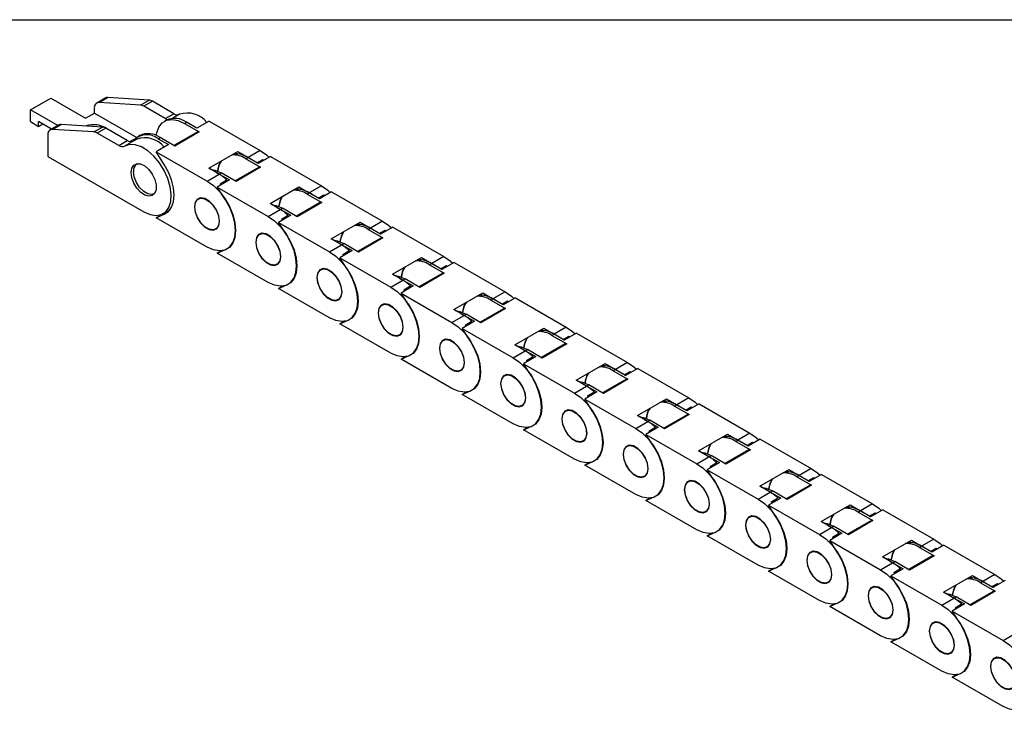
# Model space of a CAD drawing. Header units: millimetres. Extents: x 10 to 410, y 10 to 314.
# Tile 5 of 8: x 229 to 314, y 254 to 314. Entities that reach past the tile are written whole.
import ezdxf

# ---------------------------------------------------------------- set-up
doc = ezdxf.new("R2010")
doc.units = ezdxf.units.MM
doc.header["$LTSCALE"] = 1.5
doc.layers.add('TEXT', color=140, linetype='Continuous', lineweight=25)

msp = doc.modelspace()

# ---------------------------------------------------------------- linework, layer by layer
for p, q in [((229.574, 306.512), (231.342, 307.533)), ((231.342, 307.533), (234.347, 305.798)), ((236.057, 307.531), (235.314, 307.103)), ((235.527, 307.149), (236.269, 307.577)), ((239.1, 306.923), (235.527, 307.149)), ((239.842, 307.352), (236.269, 307.577)), ((239.1, 306.923), (239.842, 307.352)), ((240.13, 307.256), (239.388, 306.828)), ((241.993, 306.181), (240.13, 307.256)), ((231.933, 305.151), (229.574, 306.512)), ((229.574, 305.492), (229.574, 306.512)), ((234.347, 305.798), (235.107, 306.237)), ((235.107, 306.237), (235.107, 306.645)), ((235.107, 306.237), (238.772, 304.121)), ((241.25, 305.752), (239.388, 306.828)), ((241.25, 305.752), (241.993, 306.181)), ((229.574, 305.492), (230.281, 305.083)), ((230.281, 305.083), (230.281, 305.492)), ((231.402, 304.844), (230.281, 305.492)), ((230.281, 305.083), (230.635, 305.288)), ((241.347, 305.615), (241.171, 305.513)), ((242.488, 306.128), (241.874, 305.774)), ((242.921, 305.339), (243.097, 305.441)), ((242.921, 305.339), (244.193, 304.605)), ((243.989, 304.926), (243.097, 305.441)), ((245.05, 305.539), (243.989, 304.926)), ((245.05, 305.539), (249.461, 302.992)), ((232.026, 305.205), (231.284, 304.776)), ((231.496, 304.822), (232.238, 305.251)), ((235.069, 304.596), (231.496, 304.822)), ((235.812, 305.025), (232.238, 305.251)), ((235.069, 304.596), (235.812, 305.025)), ((236.099, 304.93), (235.357, 304.501)), ((237.22, 303.425), (235.357, 304.501)), ((237.962, 303.854), (236.099, 304.93)), ((244.068, 304.617), (241.999, 303.422)), ((244.193, 304.605), (242.072, 303.38)), ((231.077, 304.318), (231.077, 302.481)), ((237.22, 303.425), (237.962, 303.854)), ((238.775, 303.985), (237.715, 303.373)), ((238.19, 303.766), (238.509, 303.95)), ((239.049, 304.288), (238.873, 304.186)), ((240.622, 304.013), (240.799, 304.115)), ((240.622, 304.013), (241.515, 303.498)), ((242.072, 303.38), (240.799, 304.115)), ((241.515, 303.498), (240.454, 302.885)), ((241.166, 301.766), (240.454, 302.885)), ((240.454, 302.885), (244.865, 300.339)), ((245.016, 301.456), (247.526, 302.905)), ((247.526, 302.905), (248.418, 302.39)), ((249.461, 302.992), (248.418, 302.39)), ((231.077, 302.481), (239.385, 297.685)), ((248.224, 302.278), (248.401, 302.38)), ((248.224, 302.278), (249.497, 301.543)), ((249.293, 301.865), (248.401, 302.38)), ((249.179, 301.931), (249.684, 302.222)), ((249.248, 301.891), (249.684, 302.222)), ((250.353, 302.477), (249.293, 301.865)), ((249.684, 302.222), (249.771, 302.141)), ((250.353, 302.477), (254.765, 299.931)), ((238.83, 301.852), (238.812, 301.842)), ((245.908, 300.941), (245.016, 301.456)), ((245.63, 301.101), (245.926, 300.951)), ((245.926, 300.951), (246.103, 301.053)), ((247.375, 300.318), (246.103, 301.053)), ((249.372, 301.555), (247.302, 300.361)), ((249.497, 301.543), (247.375, 300.318)), ((244.865, 300.339), (245.908, 300.941)), ((246.818, 300.436), (245.757, 299.824)), ((245.926, 300.951), (246.818, 300.436)), ((246.007, 300.1), (246.59, 300.436)), ((246.59, 300.436), (246.07, 300.041)), ((246.469, 298.705), (245.757, 299.824)), ((245.757, 299.824), (250.168, 297.277)), ((246.07, 300.041), (246.007, 300.1)), ((250.319, 298.394), (252.83, 299.844)), ((252.83, 299.844), (253.722, 299.329)), ((253.527, 299.216), (253.704, 299.318)), ((254.596, 298.803), (253.704, 299.318)), ((254.765, 299.931), (253.722, 299.329)), ((255.657, 299.416), (254.596, 298.803)), ((255.657, 299.416), (260.068, 296.869)), ((240.312, 299.243), (240.33, 299.254)), ((244.284, 298.877), (244.115, 298.78)), ((254.675, 298.494), (252.605, 297.299)), ((254.8, 298.482), (252.679, 297.257)), ((253.527, 299.216), (254.8, 298.482)), ((254.482, 298.869), (254.987, 299.161)), ((254.551, 298.829), (254.987, 299.161)), ((254.987, 299.161), (255.074, 299.08)), ((241.072, 297.518), (241.663, 297.859)), ((241.166, 297.467), (241.423, 297.616)), ((241.572, 297.806), (241.647, 297.837)), ((250.168, 297.277), (251.211, 297.879)), ((251.211, 297.879), (250.319, 298.394)), ((250.934, 298.04), (251.229, 297.89)), ((251.229, 297.89), (251.406, 297.992)), ((251.229, 297.89), (252.121, 297.375)), ((252.679, 297.257), (251.406, 297.992)), ((240.454, 297.17), (241.166, 297.467)), ((240.454, 297.17), (240.953, 297.458)), ((244.865, 294.623), (240.454, 297.17)), ((252.121, 297.375), (251.06, 296.762)), ((251.772, 295.643), (251.06, 296.762)), ((251.06, 296.762), (255.472, 294.216)), ((251.31, 297.038), (251.894, 297.375)), ((251.374, 296.979), (251.31, 297.038)), ((251.894, 297.375), (251.374, 296.979)), ((255.623, 295.333), (258.133, 296.782)), ((258.133, 296.782), (259.025, 296.267)), ((260.068, 296.869), (259.025, 296.267)), ((245.615, 296.182), (245.784, 296.279)), ((258.83, 296.155), (259.007, 296.257)), ((258.83, 296.155), (260.103, 295.42)), ((259.899, 295.742), (259.007, 296.257)), ((259.785, 295.808), (260.29, 296.099)), ((259.855, 295.768), (260.29, 296.099)), ((260.96, 296.354), (259.899, 295.742)), ((260.29, 296.099), (260.378, 296.018)), ((260.96, 296.354), (265.371, 293.808)), ((249.587, 295.816), (249.418, 295.719)), ((256.515, 294.818), (255.623, 295.333)), ((259.978, 295.432), (257.909, 294.238)), ((260.103, 295.42), (257.982, 294.195)), ((245.757, 294.108), (246.469, 294.405)), ((245.757, 294.108), (246.071, 294.289)), ((255.472, 294.216), (256.515, 294.818)), ((256.237, 294.978), (256.532, 294.828)), ((257.424, 294.313), (256.364, 293.701)), ((256.532, 294.828), (256.709, 294.93)), ((256.532, 294.828), (257.424, 294.313)), ((256.614, 293.977), (257.197, 294.313)), ((257.197, 294.313), (256.677, 293.918)), ((257.982, 294.195), (256.709, 294.93)), ((250.168, 291.562), (245.757, 294.108)), ((257.076, 292.582), (256.364, 293.701)), ((256.364, 293.701), (260.775, 291.154)), ((256.677, 293.918), (256.614, 293.977)), ((260.926, 292.271), (263.436, 293.721)), ((263.436, 293.721), (264.328, 293.206)), ((265.371, 293.808), (264.328, 293.206)), ((250.918, 293.12), (251.087, 293.218)), ((254.891, 292.754), (254.722, 292.657)), ((264.134, 293.093), (264.311, 293.195)), ((264.134, 293.093), (265.407, 292.359)), ((265.203, 292.68), (264.311, 293.195)), ((265.089, 292.746), (265.594, 293.038)), ((265.158, 292.706), (265.594, 293.038)), ((266.263, 293.293), (265.203, 292.68)), ((265.594, 293.038), (265.681, 292.956)), ((266.263, 293.293), (270.674, 290.746)), ((260.775, 291.154), (261.818, 291.756)), ((261.818, 291.756), (260.926, 292.271)), ((261.54, 291.917), (261.836, 291.767)), ((261.836, 291.767), (262.012, 291.869)), ((261.836, 291.767), (262.728, 291.252)), ((263.285, 291.134), (262.012, 291.869)), ((265.282, 292.371), (263.212, 291.176)), ((265.407, 292.359), (263.285, 291.134)), ((251.06, 291.047), (251.772, 291.344)), ((251.06, 291.047), (251.374, 291.228)), ((255.472, 288.5), (251.06, 291.047)), ((262.728, 291.252), (261.667, 290.639)), ((261.917, 290.915), (262.5, 291.252)), ((261.98, 290.856), (261.917, 290.915)), ((262.5, 291.252), (261.98, 290.856)), ((256.222, 290.059), (256.39, 290.156)), ((262.379, 289.52), (261.667, 290.639)), ((261.667, 290.639), (266.078, 288.093)), ((266.229, 289.21), (268.739, 290.659)), ((268.739, 290.659), (269.632, 290.144)), ((269.437, 290.032), (269.614, 290.134)), ((269.437, 290.032), (270.71, 289.297)), ((270.506, 289.619), (269.614, 290.134)), ((270.674, 290.746), (269.632, 290.144)), ((270.392, 289.685), (270.897, 289.976)), ((270.461, 289.645), (270.897, 289.976)), ((271.567, 290.231), (270.506, 289.619)), ((270.897, 289.976), (270.984, 289.895)), ((271.567, 290.231), (275.978, 287.685)), ((260.194, 289.693), (260.025, 289.595)), ((267.121, 288.695), (266.229, 289.21)), ((270.585, 289.309), (268.515, 288.115)), ((270.71, 289.297), (268.589, 288.072)), ((256.364, 287.985), (257.076, 288.282)), ((266.078, 288.093), (267.121, 288.695)), ((266.844, 288.855), (267.139, 288.705)), ((267.139, 288.705), (267.316, 288.807)), ((267.139, 288.705), (268.031, 288.19)), ((268.589, 288.072), (267.316, 288.807)), ((256.364, 287.985), (256.677, 288.166)), ((260.775, 285.439), (256.364, 287.985)), ((268.031, 288.19), (266.97, 287.578)), ((267.682, 286.459), (266.97, 287.578)), ((266.97, 287.578), (271.382, 285.031)), ((267.22, 287.854), (267.803, 288.19)), ((267.284, 287.795), (267.22, 287.854)), ((267.803, 288.19), (267.284, 287.795)), ((271.532, 286.148), (274.043, 287.597)), ((274.043, 287.597), (274.935, 287.082)), ((275.978, 287.685), (274.935, 287.082)), ((261.525, 286.997), (261.694, 287.095)), ((265.497, 286.631), (265.328, 286.534)), ((274.74, 286.97), (274.917, 287.072)), ((274.74, 286.97), (276.013, 286.235)), ((275.809, 286.557), (274.917, 287.072)), ((275.695, 286.623), (276.2, 286.915)), ((275.764, 286.583), (276.2, 286.915)), ((276.87, 287.17), (275.809, 286.557)), ((276.2, 286.915), (276.288, 286.833)), ((276.87, 287.17), (281.281, 284.623)), ((272.425, 285.633), (271.532, 286.148)), ((272.147, 285.794), (272.442, 285.644)), ((272.442, 285.644), (272.619, 285.746)), ((273.892, 285.011), (272.619, 285.746)), ((275.888, 286.248), (273.819, 285.053)), ((276.013, 286.235), (273.892, 285.011)), ((261.667, 284.924), (262.379, 285.221)), ((261.667, 284.924), (261.981, 285.105)), ((266.078, 282.377), (261.667, 284.924)), ((271.382, 285.031), (272.425, 285.633)), ((273.334, 285.129), (272.274, 284.516)), ((272.442, 285.644), (273.334, 285.129)), ((272.523, 284.792), (273.107, 285.129)), ((273.107, 285.129), (272.587, 284.733)), ((266.828, 283.936), (266.997, 284.033)), ((272.986, 283.397), (272.274, 284.516)), ((272.274, 284.516), (276.685, 281.97)), ((272.587, 284.733), (272.523, 284.792)), ((276.836, 283.087), (279.346, 284.536)), ((279.346, 284.536), (280.238, 284.021)), ((280.044, 283.909), (280.22, 284.011)), ((281.113, 283.496), (280.22, 284.011)), ((281.281, 284.623), (280.238, 284.021)), ((282.173, 284.108), (281.113, 283.496)), ((282.173, 284.108), (286.584, 281.562)), ((270.8, 283.57), (270.632, 283.472)), ((281.191, 283.186), (279.122, 281.992)), ((281.316, 283.174), (279.195, 281.949)), ((280.044, 283.909), (281.316, 283.174)), ((280.999, 283.562), (281.504, 283.853)), ((281.068, 283.522), (281.504, 283.853)), ((281.504, 283.853), (281.591, 283.772)), ((276.685, 281.97), (277.728, 282.572)), ((277.728, 282.572), (276.836, 283.087)), ((277.45, 282.732), (277.746, 282.582)), ((277.746, 282.582), (277.922, 282.684)), ((277.746, 282.582), (278.638, 282.067)), ((279.195, 281.949), (277.922, 282.684)), ((266.97, 281.862), (267.682, 282.159)), ((266.97, 281.862), (267.284, 282.043)), ((271.382, 279.315), (266.97, 281.862)), ((278.638, 282.067), (277.577, 281.455)), ((278.289, 280.335), (277.577, 281.455)), ((277.577, 281.455), (281.988, 278.908)), ((277.827, 281.73), (278.41, 282.067)), ((277.89, 281.672), (277.827, 281.73)), ((278.41, 282.067), (277.89, 281.672)), ((282.139, 280.025), (284.649, 281.474)), ((284.649, 281.474), (285.541, 280.959)), ((286.584, 281.562), (285.541, 280.959)), ((272.132, 280.874), (272.3, 280.972)), ((285.347, 280.847), (285.524, 280.949)), ((285.347, 280.847), (286.62, 280.112)), ((286.416, 280.434), (285.524, 280.949)), ((286.302, 280.5), (286.807, 280.792)), ((286.371, 280.46), (286.807, 280.792)), ((287.476, 281.047), (286.416, 280.434)), ((286.807, 280.792), (286.894, 280.71)), ((287.476, 281.047), (291.888, 278.5)), ((276.104, 280.508), (275.935, 280.411)), ((283.031, 279.51), (282.139, 280.025)), ((286.495, 280.125), (284.425, 278.93)), ((286.62, 280.112), (284.498, 278.888)), ((272.274, 278.8), (272.986, 279.098)), ((272.274, 278.8), (272.587, 278.982)), ((281.988, 278.908), (283.031, 279.51)), ((282.754, 279.671), (283.049, 279.52)), ((283.941, 279.005), (282.88, 278.393)), ((283.049, 279.52), (283.226, 279.623)), ((283.049, 279.52), (283.941, 279.005)), ((283.13, 278.669), (283.713, 279.006)), ((283.713, 279.006), (283.193, 278.61)), ((284.498, 278.888), (283.226, 279.623)), ((276.685, 276.254), (272.274, 278.8)), ((283.592, 277.274), (282.88, 278.393)), ((282.88, 278.393), (287.291, 275.847)), ((283.193, 278.61), (283.13, 278.669)), ((287.442, 276.964), (289.953, 278.413)), ((289.953, 278.413), (290.845, 277.898)), ((291.888, 278.5), (290.845, 277.898)), ((277.435, 277.813), (277.604, 277.91)), ((281.407, 277.447), (281.238, 277.349)), ((290.65, 277.786), (290.827, 277.888)), ((290.65, 277.786), (291.923, 277.051)), ((291.719, 277.373), (290.827, 277.888)), ((291.605, 277.438), (292.11, 277.73)), ((291.674, 277.399), (292.11, 277.73)), ((292.78, 277.985), (291.719, 277.373)), ((292.11, 277.73), (292.197, 277.649)), ((292.78, 277.985), (297.191, 275.438)), ((287.291, 275.847), (288.334, 276.449)), ((288.334, 276.449), (287.442, 276.964)), ((288.057, 276.609), (288.352, 276.459)), ((288.352, 276.459), (288.529, 276.561)), ((288.352, 276.459), (289.244, 275.944)), ((289.802, 275.826), (288.529, 276.561)), ((291.798, 277.063), (289.729, 275.869)), ((291.923, 277.051), (289.802, 275.826)), ((277.577, 275.739), (278.289, 276.036)), ((277.577, 275.739), (277.891, 275.92)), ((281.988, 273.192), (277.577, 275.739)), ((289.244, 275.944), (288.184, 275.332)), ((288.433, 275.607), (289.017, 275.944)), ((288.497, 275.549), (288.433, 275.607)), ((289.017, 275.944), (288.497, 275.549)), ((297.191, 275.438), (296.148, 274.836)), ((282.738, 274.751), (282.907, 274.849)), ((288.895, 274.212), (288.184, 275.332)), ((288.184, 275.332), (292.595, 272.785)), ((292.746, 273.902), (295.256, 275.351)), ((295.256, 275.351), (296.148, 274.836)), ((295.954, 274.724), (296.13, 274.826)), ((295.954, 274.724), (297.226, 273.989)), ((297.022, 274.311), (296.13, 274.826)), ((296.908, 274.377), (297.414, 274.669)), ((296.978, 274.337), (297.414, 274.669)), ((298.083, 274.923), (297.022, 274.311)), ((297.414, 274.669), (297.501, 274.587)), ((298.083, 274.923), (302.494, 272.377)), ((286.71, 274.385), (286.542, 274.288)), ((293.638, 273.387), (292.746, 273.902)), ((297.101, 274.002), (295.032, 272.807)), ((297.226, 273.989), (295.105, 272.765)), ((282.88, 272.677), (283.592, 272.975)), ((292.595, 272.785), (293.638, 273.387)), ((293.36, 273.547), (293.655, 273.397)), ((294.548, 272.882), (293.487, 272.27)), ((293.655, 273.397), (293.832, 273.499)), ((293.655, 273.397), (294.548, 272.882)), ((293.737, 272.546), (294.32, 272.883)), ((294.32, 272.883), (293.8, 272.487)), ((295.105, 272.765), (293.832, 273.499)), ((282.88, 272.677), (283.194, 272.858)), ((287.291, 270.131), (282.88, 272.677)), ((294.199, 271.151), (293.487, 272.27)), ((293.487, 272.27), (297.898, 269.724)), ((293.8, 272.487), (293.737, 272.546)), ((298.049, 270.841), (300.559, 272.29)), ((300.559, 272.29), (301.451, 271.775)), ((302.494, 272.377), (301.451, 271.775)), ((288.041, 271.69), (288.21, 271.787)), ((292.014, 271.324), (291.845, 271.226)), ((301.257, 271.663), (301.434, 271.765)), ((301.257, 271.663), (302.53, 270.928)), ((302.326, 271.25), (301.434, 271.765)), ((302.212, 271.315), (302.717, 271.607)), ((302.281, 271.275), (302.717, 271.607)), ((303.386, 271.862), (302.326, 271.25)), ((302.717, 271.607), (302.804, 271.526)), ((303.386, 271.862), (307.798, 269.315)), ((297.898, 269.724), (298.941, 270.326)), ((298.941, 270.326), (298.049, 270.841)), ((298.664, 270.486), (298.959, 270.336)), ((298.959, 270.336), (299.136, 270.438)), ((298.959, 270.336), (299.851, 269.821)), ((300.408, 269.703), (299.136, 270.438)), ((302.405, 270.94), (300.335, 269.745)), ((302.53, 270.928), (300.408, 269.703)), ((288.184, 269.616), (288.895, 269.913)), ((288.184, 269.616), (288.497, 269.797)), ((292.595, 267.069), (288.184, 269.616)), ((299.851, 269.821), (298.79, 269.209)), ((299.04, 269.484), (299.623, 269.821)), ((299.103, 269.426), (299.04, 269.484)), ((299.623, 269.821), (299.103, 269.426)), ((293.345, 268.628), (293.513, 268.726)), ((299.502, 268.089), (298.79, 269.209)), ((298.79, 269.209), (303.201, 266.662)), ((303.352, 267.779), (305.863, 269.228)), ((305.863, 269.228), (306.755, 268.713)), ((306.56, 268.601), (306.737, 268.703)), ((307.629, 268.188), (306.737, 268.703)), ((307.798, 269.315), (306.755, 268.713)), ((308.69, 268.8), (307.629, 268.188)), ((308.69, 268.8), (313.101, 266.254)), ((297.317, 268.262), (297.148, 268.165)), ((304.244, 267.264), (303.352, 267.779)), ((307.708, 267.879), (305.638, 266.684)), ((307.833, 267.866), (305.712, 266.642)), ((306.56, 268.601), (307.833, 267.866)), ((307.515, 268.254), (308.02, 268.545)), ((307.584, 268.214), (308.02, 268.545)), ((308.02, 268.545), (308.107, 268.464)), ((303.201, 266.662), (304.244, 267.264)), ((303.967, 267.424), (304.262, 267.274)), ((304.262, 267.274), (304.439, 267.376)), ((304.262, 267.274), (305.154, 266.759)), ((305.712, 266.642), (304.439, 267.376)), ((293.487, 266.554), (294.199, 266.852)), ((293.487, 266.554), (293.8, 266.735)), ((297.898, 264.008), (293.487, 266.554)), ((305.154, 266.759), (304.093, 266.147)), ((304.805, 265.028), (304.093, 266.147)), ((304.093, 266.147), (308.505, 263.601)), ((304.343, 266.423), (304.927, 266.76)), ((304.407, 266.364), (304.343, 266.423)), ((304.927, 266.76), (304.407, 266.364)), ((308.656, 264.718), (311.166, 266.167)), ((311.166, 266.167), (312.058, 265.652)), ((313.101, 266.254), (312.058, 265.652)), ((298.648, 265.567), (298.817, 265.664)), ((311.863, 265.539), (312.04, 265.642)), ((311.863, 265.539), (313.136, 264.805)), ((312.932, 265.127), (312.04, 265.642)), ((312.818, 265.192), (313.323, 265.484)), ((312.888, 265.152), (313.323, 265.484)), ((313.993, 265.739), (312.932, 265.127)), ((313.323, 265.484), (313.411, 265.403)), ((302.62, 265.201), (302.451, 265.103)), ((309.548, 264.203), (308.656, 264.718)), ((309.27, 264.363), (309.565, 264.213)), ((313.011, 264.817), (310.942, 263.622)), ((313.136, 264.805), (311.015, 263.58)), ((298.79, 263.493), (299.502, 263.79)), ((298.79, 263.493), (299.104, 263.674)), ((308.505, 263.601), (309.548, 264.203)), ((310.457, 263.698), (309.397, 263.086)), ((309.565, 264.213), (309.742, 264.315)), ((309.565, 264.213), (310.457, 263.698)), ((309.647, 263.361), (310.23, 263.698)), ((310.23, 263.698), (309.71, 263.303)), ((311.015, 263.58), (309.742, 264.315)), ((303.201, 260.946), (298.79, 263.493)), ((310.109, 261.966), (309.397, 263.086)), ((309.397, 263.086), (313.808, 260.539)), ((309.71, 263.303), (309.647, 263.361)), ((303.951, 262.505), (304.12, 262.603)), ((307.924, 262.139), (307.755, 262.042)), ((313.808, 260.539), (314.851, 261.141)), ((304.093, 260.431), (304.805, 260.729)), ((304.093, 260.431), (304.407, 260.612)), ((308.505, 257.885), (304.093, 260.431)), ((309.255, 259.444), (309.423, 259.541)), ((313.227, 259.078), (313.058, 258.98)), ((309.397, 257.37), (310.109, 257.667)), ((309.397, 257.37), (309.71, 257.551)), ((313.808, 254.823), (309.397, 257.37))]:
    msp.add_line(p, q)
at = {"flags": 128}
for points in [[(240.468, 304.28), (240.508, 304.51), (240.691, 305.009), (240.986, 305.38), (241.377, 305.607), (241.847, 305.676), (242.37, 305.586), (242.921, 305.339)], [(239.385, 297.685), (239.93, 297.443), (240.446, 297.359), (240.906, 297.439), (241.286, 297.677), (241.565, 298.061), (241.729, 298.571), (241.769, 299.18), (241.684, 299.855), (241.476, 300.561), (241.158, 301.261), (240.747, 301.918), (240.263, 302.496), (239.733, 302.966), (239.185, 303.302), (238.647, 303.487), (238.148, 303.511), (237.715, 303.373)], [(249.461, 302.992), (250.012, 302.603), (250.231, 302.406)], [(238.289, 301.073), (238.348, 301.45), (238.52, 301.717), (238.786, 301.846), (239.116, 301.823), (239.476, 301.65), (239.825, 301.345), (240.127, 300.943), (240.349, 300.486), (240.466, 300.025), (240.466, 299.608), (240.349, 299.282), (240.127, 299.081), (239.825, 299.027), (239.476, 299.127), (239.116, 299.369), (238.786, 299.727), (238.52, 300.162), (238.348, 300.628), (238.289, 301.073)], [(240.331, 299.255), (240.092, 299.176), (239.746, 299.23), (239.378, 299.443), (239.031, 299.788), (238.749, 300.224), (238.565, 300.699), (238.501, 301.155)], [(241.166, 297.467), (241.526, 297.704), (241.796, 298.071), (241.962, 298.552), (242.019, 299.124), (241.962, 299.762), (241.796, 300.435), (241.526, 301.114), (241.166, 301.766)], [(245.141, 301.384), (245.552, 301.3), (246.103, 301.053)], [(244.865, 300.339), (245.416, 299.949), (245.939, 299.436), (246.408, 298.825), (246.8, 298.146), (247.095, 297.434), (247.278, 296.724), (247.34, 296.052), (247.278, 295.452), (247.095, 294.954), (246.8, 294.582), (246.408, 294.356), (245.939, 294.286), (245.416, 294.377), (244.865, 294.623)], [(254.765, 299.931), (255.315, 299.541), (255.534, 299.345)], [(245.952, 296.853), (245.887, 297.321), (245.698, 297.807), (245.409, 298.254), (245.054, 298.608), (244.676, 298.826), (244.321, 298.882), (244.032, 298.769), (243.843, 298.5), (243.778, 298.109), (243.843, 297.641), (244.032, 297.155), (244.321, 296.708), (244.676, 296.354), (245.054, 296.136), (245.409, 296.08), (245.698, 296.193), (245.887, 296.462), (245.952, 296.853)], [(243.804, 298.093), (243.868, 298.475), (244.053, 298.737), (244.335, 298.848), (244.681, 298.794), (245.049, 298.581), (245.395, 298.236), (245.678, 297.799), (245.862, 297.325), (245.926, 296.869), (245.862, 296.487), (245.678, 296.225), (245.395, 296.114), (245.049, 296.168), (244.681, 296.381), (244.335, 296.726), (244.053, 297.163), (243.868, 297.637), (243.804, 298.093)], [(246.469, 294.405), (246.829, 294.642), (247.099, 295.009), (247.266, 295.49), (247.322, 296.062), (247.266, 296.7), (247.099, 297.374), (246.829, 298.052), (246.469, 298.705)], [(250.444, 298.322), (250.855, 298.238), (251.406, 297.992)], [(250.168, 297.277), (250.719, 296.888), (251.242, 296.374), (251.711, 295.763), (252.103, 295.084), (252.398, 294.372), (252.581, 293.663), (252.643, 292.991), (252.581, 292.391), (252.398, 291.892), (252.103, 291.521), (251.711, 291.294), (251.242, 291.225), (250.719, 291.315), (250.168, 291.562)], [(260.068, 296.869), (260.619, 296.48), (260.837, 296.283)], [(251.256, 293.792), (251.19, 294.259), (251.001, 294.746), (250.712, 295.193), (250.357, 295.547), (249.98, 295.765), (249.625, 295.821), (249.336, 295.707), (249.147, 295.439), (249.081, 295.047), (249.147, 294.58), (249.336, 294.093), (249.625, 293.646), (249.98, 293.292), (250.357, 293.074), (250.712, 293.018), (251.001, 293.132), (251.19, 293.4), (251.256, 293.792)], [(249.108, 295.032), (249.172, 295.414), (249.356, 295.676), (249.638, 295.786), (249.984, 295.732), (250.353, 295.519), (250.699, 295.174), (250.981, 294.738), (251.165, 294.263), (251.229, 293.807), (251.165, 293.425), (250.981, 293.163), (250.699, 293.053), (250.353, 293.107), (249.984, 293.32), (249.638, 293.665), (249.356, 294.101), (249.172, 294.576), (249.108, 295.032)], [(251.772, 291.344), (252.132, 291.58), (252.402, 291.948), (252.569, 292.429), (252.626, 293.001), (252.569, 293.639), (252.402, 294.312), (252.132, 294.991), (251.772, 295.643)], [(255.748, 295.261), (256.158, 295.176), (256.709, 294.93)], [(255.472, 294.216), (256.022, 293.826), (256.545, 293.313), (257.015, 292.702), (257.407, 292.023), (257.701, 291.311), (257.885, 290.601), (257.947, 289.929), (257.885, 289.329), (257.701, 288.831), (257.407, 288.459), (257.015, 288.233), (256.545, 288.163), (256.022, 288.254), (255.472, 288.5)], [(265.371, 293.808), (265.922, 293.418), (266.141, 293.222)], [(256.559, 290.73), (256.493, 291.198), (256.305, 291.684), (256.015, 292.131), (255.66, 292.485), (255.283, 292.703), (254.928, 292.759), (254.639, 292.646), (254.45, 292.377), (254.385, 291.986), (254.45, 291.518), (254.639, 291.032), (254.928, 290.585), (255.283, 290.231), (255.66, 290.013), (256.015, 289.957), (256.305, 290.07), (256.493, 290.339), (256.559, 290.73)], [(254.411, 291.97), (254.475, 292.352), (254.659, 292.614), (254.941, 292.725), (255.288, 292.67), (255.656, 292.458), (256.002, 292.113), (256.284, 291.676), (256.468, 291.201), (256.532, 290.746), (256.468, 290.364), (256.284, 290.102), (256.002, 289.991), (255.656, 290.045), (255.288, 290.258), (254.941, 290.603), (254.659, 291.04), (254.475, 291.514), (254.411, 291.97)], [(257.076, 288.282), (257.436, 288.519), (257.705, 288.886), (257.872, 289.367), (257.929, 289.939), (257.872, 290.577), (257.705, 291.251), (257.436, 291.929), (257.076, 292.582)], [(261.051, 292.199), (261.462, 292.115), (262.012, 291.869)], [(260.775, 291.154), (261.326, 290.765), (261.849, 290.251), (262.318, 289.64), (262.71, 288.961), (263.005, 288.249), (263.188, 287.539), (263.25, 286.868), (263.188, 286.268), (263.005, 285.769), (262.71, 285.398), (262.318, 285.171), (261.849, 285.102), (261.326, 285.192), (260.775, 285.439)], [(270.674, 290.746), (271.225, 290.357), (271.444, 290.16)], [(261.862, 287.669), (261.797, 288.136), (261.608, 288.623), (261.319, 289.07), (260.964, 289.424), (260.586, 289.642), (260.231, 289.697), (259.942, 289.584), (259.753, 289.316), (259.688, 288.924), (259.753, 288.457), (259.942, 287.97), (260.231, 287.523), (260.586, 287.169), (260.964, 286.951), (261.319, 286.895), (261.608, 287.009), (261.797, 287.277), (261.862, 287.669)], [(259.714, 288.909), (259.778, 289.291), (259.962, 289.553), (260.245, 289.663), (260.591, 289.609), (260.959, 289.396), (261.305, 289.051), (261.588, 288.615), (261.772, 288.14), (261.836, 287.684), (261.772, 287.302), (261.588, 287.04), (261.305, 286.93), (260.959, 286.984), (260.591, 287.197), (260.245, 287.542), (259.962, 287.978), (259.778, 288.453), (259.714, 288.909)], [(262.379, 285.221), (262.739, 285.457), (263.009, 285.825), (263.176, 286.305), (263.232, 286.878), (263.176, 287.516), (263.009, 288.189), (262.739, 288.868), (262.379, 289.52)], [(266.354, 289.138), (266.765, 289.053), (267.316, 288.807)], [(266.078, 288.093), (266.629, 287.703), (267.152, 287.19), (267.621, 286.578), (268.013, 285.9), (268.308, 285.188), (268.491, 284.478), (268.553, 283.806), (268.491, 283.206), (268.308, 282.708), (268.013, 282.336), (267.621, 282.11), (267.152, 282.04), (266.629, 282.131), (266.078, 282.377)], [(275.978, 287.685), (276.528, 287.295), (276.747, 287.099)], [(267.165, 284.607), (267.1, 285.074), (266.911, 285.561), (266.622, 286.008), (266.267, 286.362), (265.89, 286.58), (265.535, 286.636), (265.245, 286.523), (265.057, 286.254), (264.991, 285.862), (265.057, 285.395), (265.245, 284.909), (265.535, 284.461), (265.89, 284.108), (266.267, 283.89), (266.622, 283.834), (266.911, 283.947), (267.1, 284.216), (267.165, 284.607)], [(265.018, 285.847), (265.082, 286.229), (265.266, 286.491), (265.548, 286.602), (265.894, 286.547), (266.262, 286.335), (266.609, 285.989), (266.891, 285.553), (267.075, 285.078), (267.139, 284.623), (267.075, 284.241), (266.891, 283.979), (266.609, 283.868), (266.262, 283.922), (265.894, 284.135), (265.548, 284.48), (265.266, 284.917), (265.082, 285.391), (265.018, 285.847)], [(267.682, 282.159), (268.042, 282.396), (268.312, 282.763), (268.479, 283.244), (268.535, 283.816), (268.479, 284.454), (268.312, 285.128), (268.042, 285.806), (267.682, 286.459)], [(271.657, 286.076), (272.068, 285.992), (272.619, 285.746)], [(271.382, 285.031), (271.932, 284.642), (272.455, 284.128), (272.925, 283.517), (273.317, 282.838), (273.611, 282.126), (273.794, 281.416), (273.856, 280.745), (273.794, 280.145), (273.611, 279.646), (273.317, 279.274), (272.925, 279.048), (272.455, 278.979), (271.932, 279.069), (271.382, 279.315)], [(281.281, 284.623), (281.832, 284.233), (282.051, 284.037)], [(272.469, 281.546), (272.403, 282.013), (272.214, 282.5), (271.925, 282.947), (271.57, 283.301), (271.193, 283.519), (270.838, 283.574), (270.549, 283.461), (270.36, 283.192), (270.294, 282.801), (270.36, 282.334), (270.549, 281.847), (270.838, 281.4), (271.193, 281.046), (271.57, 280.828), (271.925, 280.772), (272.214, 280.886), (272.403, 281.154), (272.469, 281.546)], [(270.321, 282.786), (270.385, 283.168), (270.569, 283.43), (270.851, 283.54), (271.197, 283.486), (271.566, 283.273), (271.912, 282.928), (272.194, 282.492), (272.378, 282.017), (272.442, 281.561), (272.378, 281.179), (272.194, 280.917), (271.912, 280.806), (271.566, 280.861), (271.197, 281.073), (270.851, 281.419), (270.569, 281.855), (270.385, 282.33), (270.321, 282.786)], [(272.986, 279.098), (273.346, 279.334), (273.615, 279.702), (273.782, 280.182), (273.839, 280.755), (273.782, 281.393), (273.615, 282.066), (273.346, 282.745), (272.986, 283.397)], [(276.961, 283.015), (277.372, 282.93), (277.922, 282.684)], [(276.685, 281.97), (277.236, 281.58), (277.759, 281.067), (278.228, 280.455), (278.62, 279.777), (278.915, 279.065), (279.098, 278.355), (279.16, 277.683), (279.098, 277.083), (278.915, 276.585), (278.62, 276.213), (278.228, 275.987), (277.759, 275.917), (277.236, 276.008), (276.685, 276.254)], [(286.584, 281.562), (287.135, 281.172), (287.354, 280.976)], [(277.772, 278.484), (277.707, 278.951), (277.518, 279.438), (277.228, 279.885), (276.874, 280.239), (276.496, 280.457), (276.141, 280.513), (275.852, 280.4), (275.663, 280.131), (275.598, 279.739), (275.663, 279.272), (275.852, 278.786), (276.141, 278.338), (276.496, 277.984), (276.874, 277.766), (277.228, 277.711), (277.518, 277.824), (277.707, 278.093), (277.772, 278.484)], [(275.624, 279.724), (275.688, 280.106), (275.872, 280.368), (276.155, 280.479), (276.501, 280.424), (276.869, 280.212), (277.215, 279.866), (277.497, 279.43), (277.682, 278.955), (277.746, 278.5), (277.682, 278.118), (277.497, 277.855), (277.215, 277.745), (276.869, 277.799), (276.501, 278.012), (276.155, 278.357), (275.872, 278.794), (275.688, 279.268), (275.624, 279.724)], [(278.289, 276.036), (278.649, 276.273), (278.919, 276.64), (279.086, 277.121), (279.142, 277.693), (279.086, 278.331), (278.919, 279.005), (278.649, 279.683), (278.289, 280.335)], [(282.264, 279.953), (282.675, 279.869), (283.226, 279.623)], [(281.988, 278.908), (282.539, 278.519), (283.062, 278.005), (283.531, 277.394), (283.923, 276.715), (284.218, 276.003), (284.401, 275.293), (284.463, 274.622), (284.401, 274.021), (284.218, 273.523), (283.923, 273.151), (283.531, 272.925), (283.062, 272.856), (282.539, 272.946), (281.988, 273.192)], [(291.888, 278.5), (292.438, 278.11), (292.657, 277.914)], [(283.075, 275.423), (283.01, 275.89), (282.821, 276.376), (282.532, 276.824), (282.177, 277.178), (281.799, 277.396), (281.445, 277.451), (281.155, 277.338), (280.967, 277.069), (280.901, 276.678), (280.967, 276.211), (281.155, 275.724), (281.445, 275.277), (281.799, 274.923), (282.177, 274.705), (282.532, 274.649), (282.821, 274.763), (283.01, 275.031), (283.075, 275.423)], [(280.928, 276.663), (280.991, 277.045), (281.176, 277.307), (281.458, 277.417), (281.804, 277.363), (282.172, 277.15), (282.519, 276.805), (282.801, 276.369), (282.985, 275.894), (283.049, 275.438), (282.985, 275.056), (282.801, 274.794), (282.519, 274.683), (282.172, 274.738), (281.804, 274.95), (281.458, 275.296), (281.176, 275.732), (280.991, 276.207), (280.928, 276.663)], [(283.592, 272.975), (283.952, 273.211), (284.222, 273.578), (284.389, 274.059), (284.445, 274.632), (284.389, 275.269), (284.222, 275.943), (283.952, 276.622), (283.592, 277.274)], [(287.567, 276.892), (287.978, 276.807), (288.529, 276.561)], [(287.291, 275.847), (287.842, 275.457), (288.365, 274.944), (288.835, 274.332), (289.226, 273.654), (289.521, 272.942), (289.704, 272.232), (289.766, 271.56), (289.704, 270.96), (289.521, 270.462), (289.226, 270.09), (288.835, 269.864), (288.365, 269.794), (287.842, 269.885), (287.291, 270.131)], [(297.191, 275.438), (297.742, 275.049), (297.96, 274.853)], [(288.379, 272.361), (288.313, 272.828), (288.124, 273.315), (287.835, 273.762), (287.48, 274.116), (287.103, 274.334), (286.748, 274.39), (286.459, 274.277), (286.27, 274.008), (286.204, 273.616), (286.27, 273.149), (286.459, 272.663), (286.748, 272.215), (287.103, 271.861), (287.48, 271.643), (287.835, 271.588), (288.124, 271.701), (288.313, 271.97), (288.379, 272.361)], [(286.231, 273.601), (286.295, 273.983), (286.479, 274.245), (286.761, 274.356), (287.107, 274.301), (287.476, 274.089), (287.822, 273.743), (288.104, 273.307), (288.288, 272.832), (288.352, 272.376), (288.288, 271.994), (288.104, 271.732), (287.822, 271.622), (287.476, 271.676), (287.107, 271.889), (286.761, 272.234), (286.479, 272.671), (286.295, 273.145), (286.231, 273.601)], [(288.895, 269.913), (289.256, 270.15), (289.525, 270.517), (289.692, 270.998), (289.749, 271.57), (289.692, 272.208), (289.525, 272.882), (289.256, 273.56), (288.895, 274.212)], [(292.871, 273.83), (293.282, 273.746), (293.832, 273.499)], [(292.595, 272.785), (293.146, 272.396), (293.669, 271.882), (294.138, 271.271), (294.53, 270.592), (294.825, 269.88), (295.008, 269.17), (295.07, 268.499), (295.008, 267.898), (294.825, 267.4), (294.53, 267.028), (294.138, 266.802), (293.669, 266.732), (293.146, 266.823), (292.595, 267.069)], [(302.494, 272.377), (303.045, 271.987), (303.264, 271.791)], [(293.682, 269.3), (293.616, 269.767), (293.428, 270.253), (293.138, 270.701), (292.784, 271.055), (292.406, 271.273), (292.051, 271.328), (291.762, 271.215), (291.573, 270.946), (291.508, 270.555), (291.573, 270.088), (291.762, 269.601), (292.051, 269.154), (292.406, 268.8), (292.784, 268.582), (293.138, 268.526), (293.428, 268.639), (293.616, 268.908), (293.682, 269.3)], [(291.534, 270.54), (291.598, 270.922), (291.782, 271.184), (292.064, 271.294), (292.411, 271.24), (292.779, 271.027), (293.125, 270.682), (293.407, 270.245), (293.591, 269.771), (293.655, 269.315), (293.591, 268.933), (293.407, 268.671), (293.125, 268.56), (292.779, 268.615), (292.411, 268.827), (292.064, 269.173), (291.782, 269.609), (291.598, 270.084), (291.534, 270.54)], [(294.199, 266.852), (294.559, 267.088), (294.829, 267.455), (294.995, 267.936), (295.052, 268.509), (294.995, 269.146), (294.829, 269.82), (294.559, 270.499), (294.199, 271.151)], [(298.174, 270.769), (298.585, 270.684), (299.136, 270.438)], [(297.898, 269.724), (298.449, 269.334), (298.972, 268.821), (299.441, 268.209), (299.833, 267.531), (300.128, 266.818), (300.311, 266.109), (300.373, 265.437), (300.311, 264.837), (300.128, 264.338), (299.833, 263.967), (299.441, 263.741), (298.972, 263.671), (298.449, 263.762), (297.898, 264.008)], [(307.798, 269.315), (308.348, 268.926), (308.567, 268.73)], [(298.985, 266.238), (298.92, 266.705), (298.731, 267.192), (298.442, 267.639), (298.087, 267.993), (297.709, 268.211), (297.355, 268.267), (297.065, 268.153), (296.876, 267.885), (296.811, 267.493), (296.876, 267.026), (297.065, 266.539), (297.355, 266.092), (297.709, 265.738), (298.087, 265.52), (298.442, 265.465), (298.731, 265.578), (298.92, 265.847), (298.985, 266.238)], [(296.837, 267.478), (296.901, 267.86), (297.086, 268.122), (297.368, 268.233), (297.714, 268.178), (298.082, 267.966), (298.428, 267.62), (298.711, 267.184), (298.895, 266.709), (298.959, 266.253), (298.895, 265.871), (298.711, 265.609), (298.428, 265.499), (298.082, 265.553), (297.714, 265.766), (297.368, 266.111), (297.086, 266.547), (296.901, 267.022), (296.837, 267.478)], [(299.502, 263.79), (299.862, 264.027), (300.132, 264.394), (300.299, 264.875), (300.355, 265.447), (300.299, 266.085), (300.132, 266.759), (299.862, 267.437), (299.502, 268.089)], [(303.477, 267.707), (303.888, 267.623), (304.439, 267.376)], [(303.201, 266.662), (303.752, 266.272), (304.275, 265.759), (304.744, 265.148), (305.136, 264.469), (305.431, 263.757), (305.614, 263.047), (305.676, 262.375), (305.614, 261.775), (305.431, 261.277), (305.136, 260.905), (304.744, 260.679), (304.275, 260.609), (303.752, 260.7), (303.201, 260.946)], [(313.101, 266.254), (313.652, 265.864), (313.87, 265.668)], [(304.289, 263.177), (304.223, 263.644), (304.034, 264.13), (303.745, 264.578), (303.39, 264.932), (303.013, 265.15), (302.658, 265.205), (302.369, 265.092), (302.18, 264.823), (302.114, 264.432), (302.18, 263.965), (302.369, 263.478), (302.658, 263.031), (303.013, 262.677), (303.39, 262.459), (303.745, 262.403), (304.034, 262.516), (304.223, 262.785), (304.289, 263.177)], [(302.141, 264.416), (302.205, 264.798), (302.389, 265.061), (302.671, 265.171), (303.017, 265.117), (303.386, 264.904), (303.732, 264.559), (304.014, 264.122), (304.198, 263.648), (304.262, 263.192), (304.198, 262.81), (304.014, 262.548), (303.732, 262.437), (303.386, 262.492), (303.017, 262.704), (302.671, 263.05), (302.389, 263.486), (302.205, 263.961), (302.141, 264.416)], [(304.805, 260.729), (305.165, 260.965), (305.435, 261.332), (305.602, 261.813), (305.659, 262.386), (305.602, 263.023), (305.435, 263.697), (305.165, 264.376), (304.805, 265.028)], [(308.781, 264.645), (309.191, 264.561), (309.742, 264.315)], [(308.505, 263.601), (309.055, 263.211), (309.579, 262.698), (310.048, 262.086), (310.44, 261.407), (310.734, 260.695), (310.918, 259.986), (310.98, 259.314), (310.918, 258.714), (310.734, 258.215), (310.44, 257.844), (310.048, 257.617), (309.579, 257.548), (309.055, 257.638), (308.505, 257.885)], [(309.592, 260.115), (309.526, 260.582), (309.338, 261.069), (309.048, 261.516), (308.693, 261.87), (308.316, 262.088), (307.961, 262.144), (307.672, 262.03), (307.483, 261.762), (307.418, 261.37), (307.483, 260.903), (307.672, 260.416), (307.961, 259.969), (308.316, 259.615), (308.693, 259.397), (309.048, 259.342), (309.338, 259.455), (309.526, 259.723), (309.592, 260.115)], [(307.444, 261.355), (307.508, 261.737), (307.692, 261.999), (307.974, 262.11), (308.321, 262.055), (308.689, 261.843), (309.035, 261.497), (309.317, 261.061), (309.501, 260.586), (309.565, 260.13), (309.501, 259.748), (309.317, 259.486), (309.035, 259.376), (308.689, 259.43), (308.321, 259.643), (307.974, 259.988), (307.692, 260.424), (307.508, 260.899), (307.444, 261.355)], [(310.109, 257.667), (310.469, 257.904), (310.738, 258.271), (310.905, 258.752), (310.962, 259.324), (310.905, 259.962), (310.738, 260.635), (310.469, 261.314), (310.109, 261.966)], [(313.808, 260.539), (314.359, 260.149), (314.882, 259.636), (315.351, 259.025), (315.743, 258.346), (316.038, 257.634), (316.221, 256.924), (316.283, 256.252), (316.221, 255.652), (316.038, 255.154), (315.743, 254.782), (315.351, 254.556), (314.882, 254.486), (314.359, 254.577), (313.808, 254.823)], [(314.895, 257.053), (314.83, 257.521), (314.641, 258.007), (314.352, 258.455), (313.997, 258.808), (313.619, 259.026), (313.264, 259.082), (312.975, 258.969), (312.786, 258.7), (312.721, 258.309), (312.786, 257.841), (312.975, 257.355), (313.264, 256.908), (313.619, 256.554), (313.997, 256.336), (314.352, 256.28), (314.641, 256.393), (314.83, 256.662), (314.895, 257.053)], [(312.747, 258.293), (312.811, 258.675), (312.995, 258.937), (313.278, 259.048), (313.624, 258.994), (313.992, 258.781), (314.338, 258.436), (314.621, 257.999), (314.805, 257.525), (314.869, 257.069), (314.805, 256.687), (314.621, 256.425), (314.338, 256.314), (313.992, 256.369), (313.624, 256.581), (313.278, 256.927), (312.995, 257.363), (312.811, 257.838), (312.747, 258.293)]]:
    msp.add_lwpolyline(points, dxfattribs=at)
for centre, radius, start, end in [((235.527, 306.721), 0.427, 90.12372, 190.30699), ((236.237, 307.21), 0.369, 85.07923, 119.32977), ((239.781, 306.685), 0.67, 58.56999, 84.71468), ((239.038, 306.256), 0.67, 58.56999, 84.71468), ((242.287, 306.593), 0.506, 234.52791, 293.38671), ((243.166, 304.067), 2.17, 38.81085, 108.21569), ((241.628, 306.387), 0.738, 239.26886, 256.41025), ((242.071, 303.996), 1.773, 54.61398, 114.07557), ((231.497, 304.395), 0.427, 90.12372, 190.30699), ((232.207, 304.883), 0.369, 85.07923, 119.32977), ((235.056, 303.162), 2.062, 54.63139, 108.72032), ((235.008, 303.929), 0.67, 58.56999, 84.71468), ((235.75, 304.358), 0.67, 58.56999, 84.71468), ((239.779, 302.73), 1.72, 53.60737, 115.08217), ((244.12, 304.502), 0.126, 54.38242, 114.30712), ((238.333, 304.475), 0.723, 239.16625, 258.61821), ((238.593, 304.337), 0.396, 257.71725, 297.48702), ((239.64, 302.787), 1.571, 51.28334, 132.67347), ((239.459, 301.942), 2.154, 38.52435, 108.50218), ((237.514, 303.838), 0.506, 234.52791, 293.38671), ((247.688, 301.026), 1.926, 147.5304, 174.26555), ((247.676, 301.017), 1.897, 145.62468, 174.13063), ((247.092, 300.534), 2.079, 57.00843, 92.02824), ((247.243, 300.544), 2.17, 57.76541, 91.27127), ((246.606, 299.263), 3.614, 54.33277, 59.90869), ((239.201, 301.25), 0.707, 121.55538, 187.75072), ((249.423, 301.441), 0.126, 54.38242, 114.30712), ((243.889, 297.497), 3.992, 47.41288, 59.61441), ((252.395, 297.472), 2.079, 57.00843, 92.02824), ((252.546, 297.483), 2.17, 57.76541, 91.27127), ((251.91, 296.202), 3.614, 54.33277, 59.90869), ((252.991, 297.965), 1.926, 147.5304, 174.26555), ((252.98, 297.956), 1.897, 145.62468, 174.13063), ((254.727, 298.379), 0.126, 54.38242, 114.30712), ((249.192, 294.436), 3.992, 47.41288, 59.61441), ((258.294, 294.903), 1.926, 147.5304, 174.26555), ((258.283, 294.894), 1.897, 145.62468, 174.13063), ((257.698, 294.411), 2.079, 57.00843, 92.02824), ((257.85, 294.421), 2.17, 57.76541, 91.27127), ((257.213, 293.14), 3.614, 54.33277, 59.90869), ((260.03, 295.318), 0.126, 54.38242, 114.30712), ((254.495, 291.374), 3.992, 47.41288, 59.61441), ((263.002, 291.349), 2.079, 57.00843, 92.02824), ((263.153, 291.36), 2.17, 57.76541, 91.27127), ((263.597, 291.842), 1.926, 147.5304, 174.26555), ((263.586, 291.832), 1.897, 145.62468, 174.13063), ((262.516, 290.079), 3.614, 54.33277, 59.90869), ((259.799, 288.313), 3.992, 47.41288, 59.61441), ((265.333, 292.256), 0.126, 54.38242, 114.30712), ((268.305, 288.288), 2.079, 57.00843, 92.02824), ((268.456, 288.298), 2.17, 57.76541, 91.27127), ((267.82, 287.017), 3.614, 54.33277, 59.90869), ((268.901, 288.78), 1.926, 147.5304, 174.26555), ((268.889, 288.771), 1.897, 145.62468, 174.13063), ((270.637, 289.195), 0.126, 54.38242, 114.30712), ((265.102, 285.251), 3.992, 47.41288, 59.61441), ((273.76, 285.237), 2.17, 57.76541, 91.27127), ((274.204, 285.719), 1.926, 147.5304, 174.26555), ((274.193, 285.709), 1.897, 145.62468, 174.13063), ((273.608, 285.226), 2.079, 57.00843, 92.02824), ((273.123, 283.956), 3.614, 54.33277, 59.90869), ((275.94, 286.133), 0.126, 54.38242, 114.30712), ((270.405, 282.19), 3.992, 47.41288, 59.61441), ((278.912, 282.165), 2.079, 57.00843, 92.02824), ((279.063, 282.175), 2.17, 57.76541, 91.27127), ((278.426, 280.894), 3.614, 54.33277, 59.90869), ((279.507, 282.657), 1.926, 147.5304, 174.26555), ((279.496, 282.648), 1.897, 145.62468, 174.13063), ((281.243, 283.072), 0.126, 54.38242, 114.30712), ((275.709, 279.128), 3.992, 47.41288, 59.61441), ((284.811, 279.596), 1.926, 147.5304, 174.26555), ((284.799, 279.586), 1.897, 145.62468, 174.13063), ((284.215, 279.103), 2.079, 57.00843, 92.02824), ((284.366, 279.114), 2.17, 57.76541, 91.27127), ((283.729, 277.832), 3.614, 54.33277, 59.90869), ((286.547, 280.01), 0.126, 54.38242, 114.30712), ((281.012, 276.067), 3.992, 47.41288, 59.61441), ((289.518, 276.042), 2.079, 57.00843, 92.02824), ((289.669, 276.052), 2.17, 57.76541, 91.27127), ((290.114, 276.534), 1.926, 147.5304, 174.26555), ((290.103, 276.525), 1.897, 145.62468, 174.13063), ((289.033, 274.771), 3.614, 54.33277, 59.90869), ((286.315, 273.005), 3.992, 47.41288, 59.61441), ((291.85, 276.949), 0.126, 54.38242, 114.30712), ((294.821, 272.98), 2.079, 57.00843, 92.02824), ((294.973, 272.99), 2.17, 57.76541, 91.27127), ((294.336, 271.709), 3.614, 54.33277, 59.90869), ((295.417, 273.473), 1.926, 147.5304, 174.26555), ((295.406, 273.463), 1.897, 145.62468, 174.13063), ((297.153, 273.887), 0.126, 54.38242, 114.30712), ((291.619, 269.943), 3.992, 47.41288, 59.61441), ((300.276, 269.929), 2.17, 57.76541, 91.27127), ((300.721, 270.411), 1.926, 147.5304, 174.26555), ((300.709, 270.402), 1.897, 145.62468, 174.13063), ((300.125, 269.919), 2.079, 57.00843, 92.02824), ((299.639, 268.648), 3.614, 54.33277, 59.90869), ((296.922, 266.882), 3.992, 47.41288, 59.61441), ((302.456, 270.826), 0.126, 54.38242, 114.30712), ((305.428, 266.857), 2.079, 57.00843, 92.02824), ((305.579, 266.867), 2.17, 57.76541, 91.27127), ((304.943, 265.586), 3.614, 54.33277, 59.90869), ((306.024, 267.349), 1.926, 147.5304, 174.26555), ((306.013, 267.34), 1.897, 145.62468, 174.13063), ((307.76, 267.764), 0.126, 54.38242, 114.30712), ((302.225, 263.82), 3.992, 47.41288, 59.61441), ((311.327, 264.288), 1.926, 147.5304, 174.26555), ((311.316, 264.279), 1.897, 145.62468, 174.13063), ((310.731, 263.796), 2.079, 57.00843, 92.02824), ((310.883, 263.806), 2.17, 57.76541, 91.27127), ((310.246, 262.525), 3.614, 54.33277, 59.90869), ((313.063, 264.703), 0.126, 54.38242, 114.30712), ((307.528, 260.759), 3.992, 47.41288, 59.61441)]:
    msp.add_arc(centre, radius, start, end)
at = {"layer": 'TEXT'}
msp.add_line((9.525, 314.325), (409.575, 314.325), dxfattribs=at)

doc.saveas('drawing.dxf')
